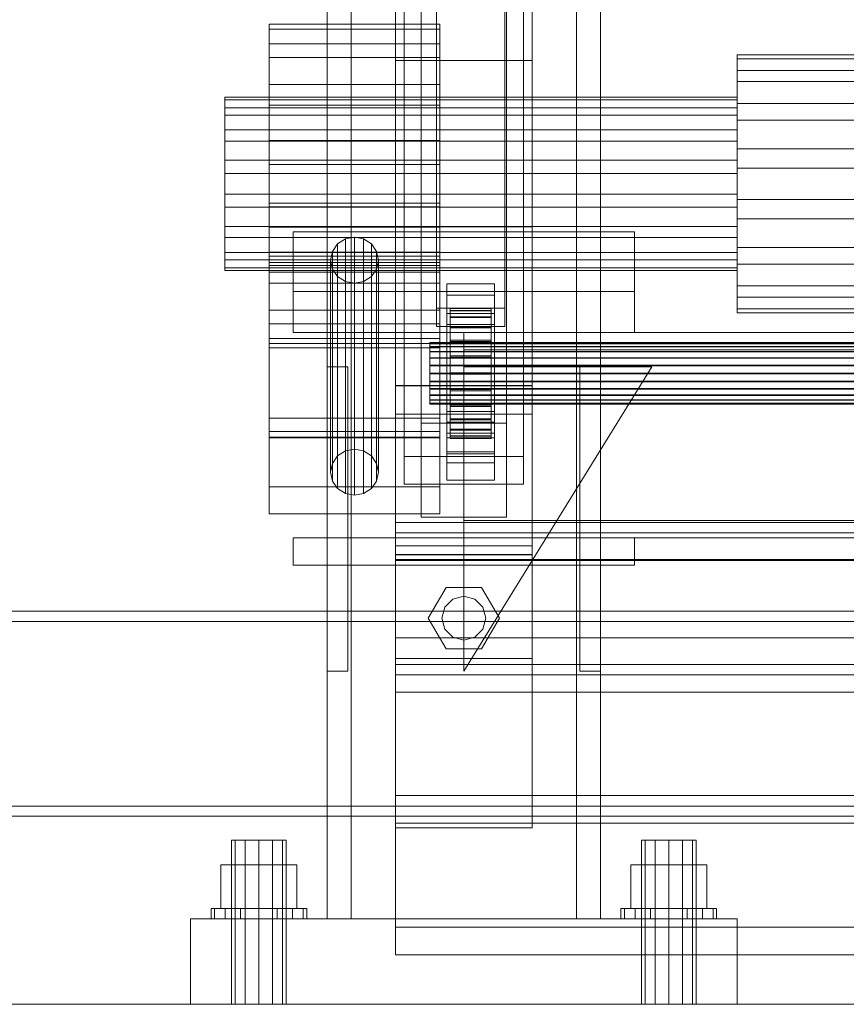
# Model space of a CAD drawing. Header units: millimetres. Extents: x -2233 to 61924, y -68080 to 6847.
# Tile 42 of 256: x -560 to -318, y -36000 to -35712. Entities that reach past the tile are written whole.
import ezdxf

# ---------------------------------------------------------------- set-up
doc = ezdxf.new("R2010")
doc.units = ezdxf.units.MM
for name, color, linetype, lineweight in [('COTAS_O', 1, 'Continuous', 0), ('frontal_C01', 7, 'Continuous', 0), ('frontal_C02', 7, 'Continuous', 0), ('frontal_secador', 7, 'Continuous', 0)]:
    doc.layers.add(name, color=color, linetype=linetype, lineweight=lineweight)
doc.dimstyles.new('R19_100', dxfattribs={"dimtxt": 250, "dimasz": 150, "dimexe": 150, "dimexo": 80, "dimgap": 100, "dimtad": 1, "dimtih": 1, "dimtoh": 1, "dimdsep": 46, "dimcen": 0.09, "dimadec": 0, "dimazin": 0, "dimtfac": 1, "dimtdec": 4, "dimtofl": 0, "dimtmove": 0, "dimatfit": 3, "dimfxl": 1, "dimtolj": 1, "dimtzin": 0, "dimarcsym": 0})

# ---------------------------------------------------------------- blocks, each defined once
blk = doc.blocks.new('DIM_R27_58')
at = {"layer": 'COTAS_O'}
for p, q in [((-1480, -35300), (-1330, -35255)), ((490, -35300), (340, -35255)), ((-1480, -36000), (-1480, -35300)), ((-1480, -35300), (490, -35300)), ((-1480, -35300), (-1330, -35345)), ((490, -35300), (340, -35345)), ((490, -36000), (490, -35300))]:
    blk.add_line(p, q, dxfattribs=at)
blk.add_text('1970 O', height=250, dxfattribs=at).set_placement((-495, -35200))
blk = doc.blocks.new('DIM_R27_60')
at = {"layer": 'COTAS_O'}
for p, q in [((-1400, -35300), (-1250, -35255)), ((1400, -35300), (1250, -35255)), ((-1400, -36000), (-1400, -35300)), ((-1400, -35300), (1400, -35300)), ((-1400, -35300), (-1250, -35345)), ((1400, -35300), (1250, -35345)), ((1400, -36000), (1400, -35300))]:
    blk.add_line(p, q, dxfattribs=at)
blk.add_text('2800 O', height=250, dxfattribs=at).set_placement((0, -35200))

msp = doc.modelspace()

# ---------------------------------------------------------------- linework, layer by layer
at = {"layer": 'frontal_C01'}
for p, q in [((-470, -35975), (-470, -34599.343)), ((-463, -35975), (-463, -34599.343)), ((-397, -35975), (-397, -34599.343)), ((-390, -35975), (-390, -34599.343)), ((-470, -35975), (-470, -35273.382)), ((-463, -35975), (-463, -35273.382)), ((-397, -35975), (-397, -35273.382)), ((-390, -35975), (-390, -35273.382)), ((-442.5, -35830.021), (-442.5, -35348.555)), ((-417.5, -35348.555), (-417.5, -35830.021)), ((-442.5, -35857.548), (-442.5, -35376.083)), ((-417.5, -35857.548), (-417.5, -35376.083)), ((-450, -35819.138), (-450, -35616.933)), ((-410, -35616.933), (-410, -35819.138)), ((-438, -35796.387), (-438, -35644.646)), ((-418, -35644.646), (-418, -35796.387)), ((-438, -35650.038), (-438, -35801.779)), ((-418, -35801.779), (-418, -35650.038)), ((-450, -35868.431), (-450, -35666.226)), ((-450, -35827.343), (-450, -35666.598)), ((-410, -35868.431), (-410, -35666.226)), ((-410, -35666.598), (-410, -35827.343)), ((-447.5, -35839.74), (-447.5, -35681.813)), ((-412.5, -35681.813), (-412.5, -35839.74)), ((-447.5, -35847.829), (-447.5, -35689.902)), ((-412.5, -35847.829), (-412.5, -35689.902)), ((-450, -35865.862), (-450, -35705.117)), ((-410, -35865.862), (-410, -35705.117)), ((-487, -35719.036), (-487, -35713.336)), ((-487, -35713.336), (-487, -35714.741)), ((-437, -35713.336), (-487, -35713.336)), ((-487, -35714.741), (-487, -35723.035)), ((-437, -35714.741), (-487, -35714.741)), ((-437, -35714.741), (-437, -35713.336)), ((-437, -35713.336), (-437, -35719.036)), ((-437, -35723.035), (-437, -35714.741)), ((-487, -35730.973), (-487, -35719.036)), ((-437, -35719.036), (-487, -35719.036)), ((-437, -35719.036), (-437, -35730.973)), ((-487, -35723.035), (-487, -35736.957)), ((-437, -35723.035), (-487, -35723.035)), ((-437, -35736.957), (-437, -35723.035)), ((-350, -35726.88), (-350, -35722.272)), ((-350, -35722.272), (-350, -35723.407)), ((350, -35722.272), (-350, -35722.272)), ((-350, -35723.407), (-350, -35730.113)), ((350, -35723.407), (-350, -35723.407)), ((-350, -35736.531), (-350, -35726.88)), ((350, -35726.88), (-350, -35726.88)), ((-350, -35730.113), (-350, -35741.37)), ((350, -35730.113), (-350, -35730.113)), ((-487, -35747.328), (-487, -35730.973)), ((-437, -35730.973), (-487, -35730.973)), ((-437, -35730.973), (-437, -35747.328)), ((-500, -35737.775), (-500, -35734.682)), ((-500, -35734.682), (-500, -35735.444)), ((-350, -35734.682), (-500, -35734.682)), ((-500, -35735.444), (-500, -35739.945)), ((-350, -35735.444), (-500, -35735.444)), ((-350, -35735.444), (-350, -35734.682)), ((-350, -35734.682), (-350, -35737.775)), ((-350, -35739.945), (-350, -35735.444)), ((-500, -35744.251), (-500, -35737.775)), ((-350, -35737.775), (-500, -35737.775)), ((-487, -35736.957), (-487, -35754.387)), ((-437, -35736.957), (-487, -35736.957)), ((-437, -35754.387), (-437, -35736.957)), ((-350, -35749.755), (-350, -35736.531)), ((350, -35736.531), (-350, -35736.531)), ((-350, -35737.775), (-350, -35744.251)), ((-500, -35739.945), (-500, -35747.498)), ((-350, -35739.945), (-500, -35739.945)), ((-350, -35747.498), (-350, -35739.945)), ((-350, -35741.37), (-350, -35755.462)), ((350, -35741.37), (-350, -35741.37)), ((-500, -35753.125), (-500, -35744.251)), ((-350, -35744.251), (-500, -35744.251)), ((-350, -35744.251), (-350, -35753.125)), ((-500, -35747.498), (-500, -35756.955)), ((-350, -35747.498), (-500, -35747.498)), ((-487, -35765.613), (-487, -35747.328)), ((-487, -35747.328), (-437, -35747.328)), ((-437, -35747.328), (-437, -35765.613)), ((-350, -35756.955), (-350, -35747.498)), ((-350, -35764.538), (-350, -35749.755)), ((-350, -35749.755), (350, -35749.755)), ((-500, -35763.045), (-500, -35753.125)), ((-500, -35753.125), (-350, -35753.125)), ((-350, -35753.125), (-350, -35763.045)), ((-487, -35754.387), (-487, -35772.672)), ((-437, -35754.387), (-487, -35754.387)), ((-437, -35772.672), (-437, -35754.387)), ((-350, -35755.462), (-350, -35770.245)), ((350, -35755.462), (-350, -35755.462)), ((-500, -35756.955), (-500, -35766.875)), ((-350, -35756.955), (-500, -35756.955)), ((-350, -35766.875), (-350, -35756.955)), ((-500, -35772.502), (-500, -35763.045)), ((-350, -35763.045), (-500, -35763.045)), ((-350, -35763.045), (-350, -35772.502)), ((-350, -35778.63), (-350, -35764.538)), ((350, -35764.538), (-350, -35764.538)), ((-500, -35766.875), (-500, -35775.749)), ((-350, -35766.875), (-500, -35766.875)), ((-487, -35783.043), (-487, -35765.613)), ((-437, -35765.613), (-487, -35765.613)), ((-487, -35834.146), (-487, -35766.742)), ((-487, -35766.742), (-437, -35766.742)), ((-487, -35781.187), (-487, -35766.742)), ((-437, -35765.613), (-437, -35783.043)), ((-437, -35766.742), (-437, -35834.146)), ((-437, -35766.742), (-437, -35781.187)), ((-350, -35775.749), (-350, -35766.875)), ((-350, -35770.245), (-350, -35783.469)), ((350, -35770.245), (-350, -35770.245)), ((-500, -35780.055), (-500, -35772.502)), ((-350, -35772.502), (-500, -35772.502)), ((-487, -35772.672), (-487, -35789.027)), ((-437, -35772.672), (-487, -35772.672)), ((-437, -35789.027), (-437, -35772.672)), ((-350, -35772.502), (-350, -35780.055)), ((-500, -35775.749), (-500, -35782.225)), ((-350, -35775.749), (-500, -35775.749)), ((-480, -35791.525), (-480, -35774.027)), ((-480, -35774.027), (-380, -35774.027)), ((-480, -35803.525), (-480, -35774.027)), ((-464.679, -35776.114), (-466.95, -35777.575)), ((-462, -35775.601), (-464.679, -35776.114)), ((-464.679, -35838.126), (-464.679, -35776.114)), ((-459.321, -35776.114), (-462, -35775.601)), ((-462, -35837.613), (-462, -35775.601)), ((-457.05, -35777.575), (-459.321, -35776.114)), ((-459.321, -35838.126), (-459.321, -35776.114)), ((-380, -35774.027), (-380, -35791.525)), ((-380, -35774.027), (-380, -35803.525)), ((-350, -35782.225), (-350, -35775.749)), ((-466.95, -35777.575), (-468.467, -35779.762)), ((-466.95, -35839.587), (-466.95, -35777.575)), ((-455.533, -35779.762), (-457.05, -35777.575)), ((-457.05, -35839.587), (-457.05, -35777.575)), ((-350, -35789.887), (-350, -35778.63)), ((350, -35778.63), (-350, -35778.63)), ((-500, -35784.556), (-500, -35780.055)), ((-350, -35780.055), (-500, -35780.055)), ((-500, -35782.225), (-500, -35785.318)), ((-350, -35782.225), (-500, -35782.225)), ((-487, -35828.562), (-487, -35780.031)), ((-487, -35780.031), (-437, -35780.031)), ((-487, -35785.809), (-487, -35780.031)), ((-437, -35781.187), (-487, -35781.187)), ((-487, -35781.187), (-487, -35848.591)), ((-468.467, -35779.762), (-469, -35782.342)), ((-468.467, -35841.774), (-468.467, -35779.762)), ((-455, -35782.342), (-455.533, -35779.762)), ((-455.533, -35841.774), (-455.533, -35779.762)), ((-437, -35780.031), (-437, -35828.562)), ((-437, -35780.031), (-437, -35785.809)), ((-437, -35848.591), (-437, -35781.187)), ((-350, -35780.055), (-350, -35784.556)), ((-350, -35785.318), (-350, -35782.225)), ((-500, -35785.318), (-500, -35784.556)), ((-350, -35784.556), (-500, -35784.556)), ((-487, -35796.965), (-487, -35783.043)), ((-437, -35783.043), (-487, -35783.043)), ((-487, -35832.414), (-487, -35783.883)), ((-487, -35783.883), (-437, -35783.883)), ((-487, -35807.957), (-487, -35783.883)), ((-469, -35782.342), (-468.467, -35784.921)), ((-469, -35844.353), (-469, -35782.342)), ((-468.467, -35784.921), (-466.95, -35787.108)), ((-468.467, -35846.933), (-468.467, -35784.921)), ((-457.05, -35787.108), (-455.533, -35784.921)), ((-455.533, -35784.921), (-455, -35782.342)), ((-455.533, -35846.933), (-455.533, -35784.921)), ((-455, -35782.342), (-455, -35844.353)), ((-437, -35783.043), (-437, -35796.965)), ((-437, -35783.883), (-437, -35832.414)), ((-437, -35783.883), (-437, -35807.957)), ((-350, -35783.469), (-350, -35793.12)), ((350, -35783.469), (-350, -35783.469)), ((-350, -35784.556), (-350, -35785.318)), ((-350, -35785.318), (-500, -35785.318)), ((-437, -35785.809), (-487, -35785.809)), ((-487, -35785.809), (-487, -35834.34)), ((-466.95, -35787.108), (-464.679, -35788.569)), ((-466.95, -35849.12), (-466.95, -35787.108)), ((-459.321, -35788.569), (-457.05, -35787.108)), ((-457.05, -35849.12), (-457.05, -35787.108)), ((-437, -35834.34), (-437, -35785.809)), ((-487, -35789.027), (-487, -35800.964)), ((-437, -35789.027), (-487, -35789.027)), ((-464.679, -35788.569), (-462, -35789.083)), ((-464.679, -35850.581), (-464.679, -35788.569)), ((-462, -35789.083), (-459.321, -35788.569)), ((-462, -35851.094), (-462, -35789.083)), ((-459.321, -35850.581), (-459.321, -35788.569)), ((-437, -35800.964), (-437, -35789.027)), ((-435, -35792.535), (-435, -35789.3)), ((-435, -35789.3), (-421, -35789.3)), ((-435, -35829.745), (-435, -35789.3)), ((-421, -35789.3), (-421, -35792.535)), ((-421, -35789.3), (-421, -35829.745)), ((-350, -35796.593), (-350, -35789.887)), ((350, -35789.887), (-350, -35789.887)), ((-380, -35791.525), (-480, -35791.525)), ((-480, -35791.525), (-480, -35803.525)), ((-421, -35792.535), (-435, -35792.535)), ((-435, -35792.535), (-435, -35832.98)), ((-421, -35832.98), (-421, -35792.535)), ((-380, -35803.525), (-380, -35791.525)), ((-350, -35793.12), (-350, -35797.728)), ((350, -35793.12), (-350, -35793.12)), ((-418, -35796.387), (-438, -35796.387)), ((-438, -35796.387), (-438, -35801.779)), ((-434, -35806.454), (-434, -35796.455)), ((-434, -35796.455), (-434, -35797.047)), ((-434, -35796.455), (-422, -35796.455)), ((-434, -35797.157), (-434, -35796.455)), ((-422, -35797.047), (-422, -35796.455)), ((-422, -35796.455), (-422, -35806.454)), ((-422, -35796.455), (-422, -35797.157)), ((-418, -35801.779), (-418, -35796.387)), ((-350, -35797.728), (-350, -35796.593)), ((350, -35796.593), (-350, -35796.593)), ((-487, -35805.259), (-487, -35796.965)), ((-437, -35796.965), (-487, -35796.965)), ((-437, -35796.965), (-437, -35805.259)), ((-435, -35801.163), (-435, -35797.928)), ((-435, -35797.928), (-421, -35797.928)), ((-435, -35838.372), (-435, -35797.928)), ((-434, -35806.735), (-434, -35797.047)), ((-434, -35797.047), (-434, -35798.894)), ((-434, -35797.047), (-422, -35797.047)), ((-434, -35806.787), (-434, -35797.157)), ((-434, -35797.157), (-422, -35797.157)), ((-434, -35799.107), (-434, -35797.157)), ((-434, -35807.61), (-434, -35798.894)), ((-434, -35798.894), (-434, -35801.869)), ((-434, -35798.894), (-422, -35798.894)), ((-434, -35807.71), (-434, -35799.107)), ((-434, -35799.107), (-422, -35799.107)), ((-434, -35802.17), (-434, -35799.107)), ((-422, -35798.894), (-422, -35797.047)), ((-422, -35797.047), (-422, -35806.735)), ((-422, -35797.157), (-422, -35806.787)), ((-422, -35797.157), (-422, -35799.107)), ((-422, -35801.869), (-422, -35798.894)), ((-422, -35798.894), (-422, -35807.61)), ((-422, -35799.107), (-422, -35807.71)), ((-422, -35799.107), (-422, -35802.17)), ((-421, -35797.928), (-421, -35801.163)), ((-421, -35797.928), (-421, -35838.372)), ((350, -35797.728), (-350, -35797.728)), ((-487, -35800.964), (-487, -35806.664)), ((-437, -35800.964), (-487, -35800.964)), ((-438, -35801.779), (-418, -35801.779)), ((-437, -35806.664), (-437, -35800.964)), ((-421, -35801.163), (-435, -35801.163)), ((-435, -35801.163), (-435, -35841.608)), ((-434, -35809.019), (-434, -35801.869)), ((-434, -35801.869), (-434, -35805.77)), ((-434, -35801.869), (-422, -35801.869)), ((-434, -35809.161), (-434, -35802.17)), ((-434, -35802.17), (-422, -35802.17)), ((-434, -35806.139), (-434, -35802.17)), ((-422, -35805.77), (-422, -35801.869)), ((-422, -35801.869), (-422, -35809.019)), ((-422, -35802.17), (-422, -35809.161)), ((-422, -35802.17), (-422, -35806.139)), ((-421, -35841.608), (-421, -35801.163)), ((-487, -35806.664), (-487, -35805.259)), ((-437, -35805.259), (-487, -35805.259)), ((-480, -35803.525), (-380, -35803.525)), ((-437, -35805.259), (-437, -35806.664)), ((-430, -35803.525), (-430, -35808.525)), ((430, -35803.525), (-430, -35803.525)), ((-437, -35806.664), (-487, -35806.664)), ((-437, -35807.957), (-487, -35807.957)), ((-487, -35807.957), (-487, -35856.488)), ((-440, -35806.787), (-440, -35806.454)), ((-440, -35806.454), (-440, -35806.735)), ((-440, -35806.454), (440, -35806.454)), ((-440, -35806.735), (-440, -35807.61)), ((-440, -35806.735), (440, -35806.735)), ((-440, -35807.71), (-440, -35806.787)), ((-440, -35806.787), (440, -35806.787)), ((-440, -35807.61), (-440, -35809.019)), ((-440, -35807.61), (440, -35807.61)), ((-440, -35809.161), (-440, -35807.71)), ((-440, -35807.71), (440, -35807.71)), ((-437, -35856.488), (-437, -35807.957)), ((-434, -35810.867), (-434, -35805.77)), ((-434, -35805.77), (-434, -35810.331)), ((-434, -35805.77), (-422, -35805.77)), ((-434, -35811.041), (-434, -35806.139)), ((-434, -35806.139), (-422, -35806.139)), ((-434, -35810.742), (-434, -35806.139)), ((-434, -35806.735), (-434, -35806.454)), ((-422, -35806.454), (-434, -35806.454)), ((-434, -35806.454), (-434, -35806.787)), ((-434, -35807.61), (-434, -35806.735)), ((-422, -35806.735), (-434, -35806.735)), ((-422, -35806.787), (-434, -35806.787)), ((-434, -35806.787), (-434, -35807.71)), ((-434, -35809.019), (-434, -35807.61)), ((-422, -35807.61), (-434, -35807.61)), ((-422, -35807.71), (-434, -35807.71)), ((-434, -35807.71), (-434, -35809.161)), ((-422, -35810.331), (-422, -35805.77)), ((-422, -35805.77), (-422, -35810.867)), ((-422, -35806.139), (-422, -35811.041)), ((-422, -35806.139), (-422, -35810.742)), ((-422, -35806.454), (-422, -35806.735)), ((-422, -35806.787), (-422, -35806.454)), ((-422, -35806.735), (-422, -35807.61)), ((-422, -35807.71), (-422, -35806.787)), ((-422, -35807.61), (-422, -35809.019)), ((-422, -35809.161), (-422, -35807.71)), ((-440, -35809.019), (-440, -35810.867)), ((-440, -35809.019), (440, -35809.019)), ((-440, -35811.041), (-440, -35809.161)), ((-440, -35809.161), (440, -35809.161)), ((-440, -35810.867), (-440, -35813.027)), ((-440, -35810.867), (440, -35810.867)), ((-440, -35813.222), (-440, -35811.041)), ((-440, -35811.041), (440, -35811.041)), ((-434, -35810.867), (-434, -35809.019)), ((-422, -35809.019), (-434, -35809.019)), ((-422, -35809.161), (-434, -35809.161)), ((-434, -35809.161), (-434, -35811.041)), ((-434, -35810.331), (-434, -35813.027)), ((-422, -35810.331), (-434, -35810.331)), ((-434, -35810.331), (-434, -35815.241)), ((-434, -35813.222), (-434, -35810.742)), ((-434, -35810.742), (-422, -35810.742)), ((-434, -35815.666), (-434, -35810.742)), ((-434, -35813.027), (-434, -35810.867)), ((-422, -35810.867), (-434, -35810.867)), ((-422, -35811.041), (-434, -35811.041)), ((-434, -35811.041), (-434, -35813.222)), ((430, -35808.525), (-430, -35808.525)), ((-430, -35808.525), (-430, -35858.525)), ((-422, -35809.019), (-422, -35810.867)), ((-422, -35811.041), (-422, -35809.161)), ((-422, -35813.027), (-422, -35810.331)), ((-422, -35815.241), (-422, -35810.331)), ((-422, -35810.742), (-422, -35813.222)), ((-422, -35810.742), (-422, -35815.666)), ((-422, -35810.867), (-422, -35813.027)), ((-422, -35813.222), (-422, -35811.041)), ((-470, -35902.568), (-470, -35813.525)), ((-470, -35813.525), (-464, -35813.525)), ((-464, -35902.568), (-464, -35813.525)), ((-440, -35813.027), (-440, -35815.353)), ((440, -35813.027), (-440, -35813.027)), ((-440, -35815.554), (-440, -35813.222)), ((-440, -35813.222), (440, -35813.222)), ((-434, -35813.027), (-422, -35813.027)), ((-434, -35815.353), (-434, -35813.027)), ((-422, -35813.222), (-434, -35813.222)), ((-434, -35813.222), (-434, -35815.554)), ((-430, -35902.568), (-375, -35813.525)), ((-375, -35813.525), (-430, -35813.525)), ((-430, -35813.525), (-430, -35902.568)), ((-422, -35813.027), (-422, -35815.353)), ((-422, -35815.554), (-422, -35813.222)), ((-396, -35902.568), (-396, -35813.525)), ((-396, -35813.525), (-390, -35813.525)), ((-390, -35902.568), (-390, -35813.525)), ((-440, -35815.353), (-440, -35817.686)), ((-440, -35815.353), (440, -35815.353)), ((-440, -35817.88), (-440, -35815.554)), ((-440, -35815.554), (440, -35815.554)), ((-434, -35815.353), (-434, -35815.241)), ((-434, -35815.241), (-434, -35820.166)), ((-434, -35815.241), (-422, -35815.241)), ((-434, -35817.686), (-434, -35815.353)), ((-422, -35815.353), (-434, -35815.353)), ((-434, -35815.554), (-434, -35815.666)), ((-422, -35815.554), (-434, -35815.554)), ((-434, -35815.554), (-434, -35817.88)), ((-434, -35815.666), (-422, -35815.666)), ((-434, -35820.576), (-434, -35815.666)), ((-422, -35820.166), (-422, -35815.241)), ((-422, -35815.241), (-422, -35815.353)), ((-422, -35815.353), (-422, -35817.686)), ((-422, -35815.666), (-422, -35815.554)), ((-422, -35817.88), (-422, -35815.554)), ((-422, -35815.666), (-422, -35820.576)), ((-410, -35819.005), (-450, -35819.005)), ((-450, -35819.005), (-450, -35868.564)), ((-450, -35898.861), (-450, -35819.005)), ((-450, -35868.431), (-450, -35819.138)), ((-450, -35819.138), (-410, -35819.138)), ((-440, -35817.686), (-440, -35819.866)), ((-440, -35817.686), (440, -35817.686)), ((-440, -35820.041), (-440, -35817.88)), ((-440, -35817.88), (440, -35817.88)), ((-434, -35819.866), (-434, -35817.686)), ((-434, -35817.686), (-434, -35820.166)), ((-422, -35817.686), (-434, -35817.686)), ((-434, -35817.88), (-434, -35820.576)), ((-422, -35817.88), (-434, -35817.88)), ((-434, -35817.88), (-434, -35820.041)), ((-422, -35820.166), (-422, -35817.686)), ((-422, -35817.686), (-422, -35819.866)), ((-422, -35820.576), (-422, -35817.88)), ((-422, -35820.041), (-422, -35817.88)), ((-410, -35868.564), (-410, -35819.005)), ((-410, -35819.005), (-410, -35898.861)), ((-410, -35819.138), (-410, -35868.431)), ((-440, -35819.866), (-440, -35821.746)), ((-440, -35819.866), (440, -35819.866)), ((-440, -35821.889), (-440, -35820.041)), ((-440, -35820.041), (440, -35820.041)), ((-440, -35821.746), (-440, -35823.197)), ((-440, -35821.746), (440, -35821.746)), ((-440, -35823.298), (-440, -35821.889)), ((-440, -35821.889), (440, -35821.889)), ((-434, -35821.746), (-434, -35819.866)), ((-434, -35819.866), (-434, -35824.769)), ((-422, -35819.866), (-434, -35819.866)), ((-434, -35820.041), (-434, -35825.137)), ((-422, -35820.041), (-434, -35820.041)), ((-434, -35820.041), (-434, -35821.889)), ((-434, -35820.166), (-434, -35824.769)), ((-434, -35820.166), (-422, -35820.166)), ((-434, -35820.576), (-422, -35820.576)), ((-434, -35825.137), (-434, -35820.576)), ((-434, -35823.197), (-434, -35821.746)), ((-434, -35821.746), (-434, -35828.738)), ((-422, -35821.746), (-434, -35821.746)), ((-434, -35821.889), (-434, -35829.038)), ((-422, -35821.889), (-434, -35821.889)), ((-434, -35821.889), (-434, -35823.298)), ((-422, -35824.769), (-422, -35819.866)), ((-422, -35819.866), (-422, -35821.746)), ((-422, -35825.137), (-422, -35820.041)), ((-422, -35821.889), (-422, -35820.041)), ((-422, -35824.769), (-422, -35820.166)), ((-422, -35820.576), (-422, -35825.137)), ((-422, -35828.738), (-422, -35821.746)), ((-422, -35821.746), (-422, -35823.197)), ((-422, -35829.038), (-422, -35821.889)), ((-422, -35823.298), (-422, -35821.889)), ((-440, -35823.197), (-440, -35824.12)), ((-440, -35823.197), (440, -35823.197)), ((-440, -35824.173), (-440, -35823.298)), ((-440, -35823.298), (440, -35823.298)), ((-440, -35824.12), (-440, -35824.453)), ((-440, -35824.12), (440, -35824.12)), ((-440, -35824.453), (-440, -35824.173)), ((-440, -35824.173), (440, -35824.173)), ((-440, -35824.453), (440, -35824.453)), ((-434, -35824.12), (-434, -35823.197)), ((-434, -35823.197), (-434, -35831.801)), ((-422, -35823.197), (-434, -35823.197)), ((-434, -35823.298), (-434, -35832.014)), ((-422, -35823.298), (-434, -35823.298)), ((-434, -35823.298), (-434, -35824.173)), ((-434, -35824.453), (-434, -35824.12)), ((-434, -35824.12), (-434, -35833.75)), ((-422, -35824.12), (-434, -35824.12)), ((-434, -35824.173), (-434, -35833.86)), ((-422, -35824.173), (-434, -35824.173)), ((-434, -35824.173), (-434, -35824.453)), ((-434, -35824.453), (-434, -35834.453)), ((-422, -35824.453), (-434, -35824.453)), ((-434, -35824.769), (-434, -35828.738)), ((-434, -35824.769), (-422, -35824.769)), ((-434, -35825.137), (-422, -35825.137)), ((-434, -35829.038), (-434, -35825.137)), ((-422, -35831.801), (-422, -35823.197)), ((-422, -35823.197), (-422, -35824.12)), ((-422, -35832.014), (-422, -35823.298)), ((-422, -35824.173), (-422, -35823.298)), ((-422, -35833.75), (-422, -35824.12)), ((-422, -35824.12), (-422, -35824.453)), ((-422, -35833.86), (-422, -35824.173)), ((-422, -35824.453), (-422, -35824.173)), ((-422, -35834.453), (-422, -35824.453)), ((-422, -35828.738), (-422, -35824.769)), ((-422, -35825.137), (-422, -35829.038)), ((-450, -35865.862), (-450, -35827.343)), ((-450, -35827.343), (-410, -35827.343)), ((-435, -35838.988), (-435, -35826.586)), ((-435, -35826.586), (-421, -35826.586)), ((-435, -35834.29), (-435, -35826.586)), ((-421, -35826.586), (-421, -35838.988)), ((-421, -35826.586), (-421, -35834.29)), ((-410, -35827.343), (-410, -35865.862)), ((-437, -35828.562), (-487, -35828.562)), ((-487, -35828.562), (-487, -35834.34)), ((-442.5, -35857.548), (-442.5, -35830.021)), ((-442.5, -35830.021), (-417.5, -35830.021)), ((-437, -35834.34), (-437, -35828.562)), ((-421, -35829.745), (-435, -35829.745)), ((-435, -35829.745), (-435, -35832.98)), ((-434, -35828.738), (-434, -35831.801)), ((-434, -35828.738), (-422, -35828.738)), ((-434, -35829.038), (-422, -35829.038)), ((-434, -35832.014), (-434, -35829.038)), ((-422, -35831.801), (-422, -35828.738)), ((-422, -35829.038), (-422, -35832.014)), ((-421, -35832.98), (-421, -35829.745)), ((-417.5, -35830.021), (-417.5, -35857.548)), ((-437, -35832.414), (-487, -35832.414)), ((-487, -35832.414), (-487, -35856.488)), ((-437, -35856.488), (-437, -35832.414)), ((-435, -35832.98), (-421, -35832.98)), ((-434, -35831.801), (-434, -35833.75)), ((-434, -35831.801), (-422, -35831.801)), ((-434, -35832.014), (-422, -35832.014)), ((-434, -35833.86), (-434, -35832.014)), ((-434, -35833.75), (-434, -35834.453)), ((-434, -35833.75), (-422, -35833.75)), ((-434, -35833.86), (-422, -35833.86)), ((-434, -35834.453), (-434, -35833.86)), ((-422, -35833.75), (-422, -35831.801)), ((-422, -35832.014), (-422, -35833.86)), ((-422, -35834.453), (-422, -35833.75)), ((-422, -35833.86), (-422, -35834.453)), ((-437, -35834.146), (-487, -35834.146)), ((-487, -35834.146), (-487, -35848.591)), ((-487, -35834.34), (-437, -35834.34)), ((-437, -35848.591), (-437, -35834.146)), ((-421, -35834.29), (-435, -35834.29)), ((-435, -35834.29), (-435, -35846.692)), ((-434, -35834.453), (-422, -35834.453)), ((-421, -35846.692), (-421, -35834.29)), ((-468.467, -35841.774), (-466.95, -35839.587)), ((-466.95, -35839.587), (-464.679, -35838.126)), ((-464.679, -35838.126), (-462, -35837.613)), ((-462, -35837.613), (-459.321, -35838.126)), ((-459.321, -35838.126), (-457.05, -35839.587)), ((-457.05, -35839.587), (-455.533, -35841.774)), ((-412.5, -35839.74), (-447.5, -35839.74)), ((-447.5, -35839.74), (-447.5, -35847.829)), ((-421, -35838.372), (-435, -35838.372)), ((-435, -35838.372), (-435, -35841.608)), ((-421, -35838.988), (-435, -35838.988)), ((-435, -35838.988), (-435, -35846.692)), ((-421, -35841.608), (-421, -35838.372)), ((-421, -35846.692), (-421, -35838.988)), ((-412.5, -35847.829), (-412.5, -35839.74)), ((-469, -35844.353), (-468.467, -35841.774)), ((-455.533, -35841.774), (-455, -35844.353)), ((-435, -35841.608), (-421, -35841.608)), ((-468.467, -35846.933), (-469, -35844.353)), ((-455, -35844.353), (-455.533, -35846.933)), ((-466.95, -35849.12), (-468.467, -35846.933)), ((-455.533, -35846.933), (-457.05, -35849.12)), ((-447.5, -35847.829), (-412.5, -35847.829)), ((-435, -35846.692), (-421, -35846.692)), ((-487, -35848.591), (-437, -35848.591)), ((-464.679, -35850.581), (-466.95, -35849.12)), ((-462, -35851.094), (-464.679, -35850.581)), ((-459.321, -35850.581), (-462, -35851.094)), ((-457.05, -35849.12), (-459.321, -35850.581)), ((-487, -35856.488), (-437, -35856.488)), ((-450, -35869.898), (-450, -35859.113)), ((-450, -35859.113), (450, -35859.113)), ((-450, -35892.817), (-450, -35859.113)), ((-417.5, -35857.548), (-442.5, -35857.548)), ((-430, -35858.525), (-430, -35863.525)), ((430, -35858.525), (-430, -35858.525)), ((-450, -35870.172), (-450, -35862.083)), ((-450, -35862.083), (450, -35862.083)), ((-450, -35900.602), (-450, -35862.083)), ((-480, -35863.525), (-380, -35863.525)), ((-480, -35871.525), (-480, -35863.525)), ((430, -35863.525), (-430, -35863.525)), ((-380, -35871.525), (-380, -35863.525)), ((-410, -35865.862), (-450, -35865.862)), ((-410, -35868.431), (-450, -35868.431)), ((-450, -35868.564), (-410, -35868.564)), ((-450, -35948.419), (-450, -35868.564)), ((-410, -35948.419), (-410, -35868.564)), ((-480, -35871.525), (-380, -35871.525)), ((-470, -35871.525), (-463, -35871.525)), ((-470, -35975), (-470, -35871.525)), ((-463, -35975), (-463, -35871.525)), ((-463, -35871.525), (-397, -35871.525)), ((450, -35869.898), (-450, -35869.898)), ((-450, -35869.898), (-450, -35903.602)), ((450, -35870.172), (-450, -35870.172)), ((-450, -35870.172), (-450, -35908.69)), ((-397, -35871.525), (-390, -35871.525)), ((-397, -35975), (-397, -35871.525)), ((-390, -35975), (-390, -35871.525)), ((-440.4, -35887.046), (-435.2, -35878.04)), ((-435.2, -35878.04), (-424.8, -35878.04)), ((-424.8, -35878.04), (-419.6, -35887.046)), ((-435.543, -35883.846), (-433.2, -35881.504)), ((-433.2, -35881.504), (-430, -35880.646)), ((-430, -35880.646), (-426.8, -35881.504)), ((-426.8, -35881.504), (-424.457, -35883.846)), ((-436.4, -35887.046), (-435.543, -35883.846)), ((-424.457, -35883.846), (-423.6, -35887.046)), ((-435.2, -35896.053), (-440.4, -35887.046)), ((-435.543, -35890.246), (-436.4, -35887.046)), ((-419.6, -35887.046), (-424.8, -35896.053)), ((-423.6, -35887.046), (-424.457, -35890.246)), ((-433.2, -35892.589), (-435.543, -35890.246)), ((-424.457, -35890.246), (-426.8, -35892.589)), ((450, -35892.817), (-450, -35892.817)), ((-450, -35892.817), (-450, -35903.602)), ((-430, -35893.446), (-433.2, -35892.589)), ((-426.8, -35892.589), (-430, -35893.446)), ((-424.8, -35896.053), (-435.2, -35896.053)), ((-450, -35948.419), (-450, -35898.861)), ((-450, -35898.861), (-410, -35898.861)), ((-410, -35898.861), (-410, -35948.419)), ((-464, -35902.568), (-470, -35902.568)), ((450, -35900.602), (-450, -35900.602)), ((-450, -35900.602), (-450, -35908.69)), ((-390, -35902.568), (-396, -35902.568)), ((-450, -35903.602), (450, -35903.602)), ((-450, -35908.69), (450, -35908.69)), ((-450, -35947.012), (-450, -35938.924)), ((-450, -35938.924), (450, -35938.924)), ((-450, -35977.442), (-450, -35938.924)), ((450, -35947.012), (-450, -35947.012)), ((-450, -35947.012), (-450, -35985.531)), ((-410, -35948.419), (-450, -35948.419)), ((-496.928, -35952), (-498, -35952)), ((-498, -36000), (-498, -35952)), ((-494, -35952), (-496.928, -35952)), ((-496.928, -36000), (-496.928, -35952)), ((-490, -35952), (-494, -35952)), ((-494, -36000), (-494, -35952)), ((-490, -35952), (-486, -35952)), ((-490, -35952), (-490, -36000)), ((-486, -35952), (-483.072, -35952)), ((-486, -36000), (-486, -35952)), ((-483.072, -35952), (-482, -35952)), ((-483.072, -36000), (-483.072, -35952)), ((-482, -36000), (-482, -35952)), ((-376.928, -35952), (-378, -35952)), ((-378, -36000), (-378, -35952)), ((-374, -35952), (-376.928, -35952)), ((-376.928, -36000), (-376.928, -35952)), ((-370, -35952), (-374, -35952)), ((-374, -36000), (-374, -35952)), ((-370, -35952), (-366, -35952)), ((-370, -35952), (-370, -36000)), ((-366, -35952), (-363.072, -35952)), ((-366, -36000), (-366, -35952)), ((-363.072, -35952), (-362, -35952)), ((-363.072, -36000), (-363.072, -35952)), ((-362, -36000), (-362, -35952)), ((-490, -35959.2), (-501.085, -35959.2)), ((-501.085, -35972), (-501.085, -35959.2)), ((-490, -35959.2), (-478.915, -35959.2)), ((-490, -35959.2), (-490, -35972)), ((-478.915, -35972), (-478.915, -35959.2)), ((-370, -35959.2), (-381.085, -35959.2)), ((-381.085, -35972), (-381.085, -35959.2)), ((-370, -35959.2), (-358.915, -35959.2)), ((-370, -35959.2), (-370, -35972)), ((-358.915, -35972), (-358.915, -35959.2)), ((-502.934, -35972), (-504, -35972)), ((-504, -35975), (-504, -35972)), ((-499.899, -35972), (-502.934, -35972)), ((-502.934, -35975), (-502.934, -35972)), ((-501.085, -35972), (-490, -35972)), ((-495.358, -35972), (-499.899, -35972)), ((-499.899, -35975), (-499.899, -35972)), ((-490, -35972), (-495.358, -35972)), ((-495.358, -35975), (-495.358, -35972)), ((-490, -35972), (-484.642, -35972)), ((-490, -35972), (-490, -35975)), ((-490, -35972), (-478.915, -35972)), ((-484.642, -35972), (-480.101, -35972)), ((-484.642, -35975), (-484.642, -35972)), ((-480.101, -35972), (-477.066, -35972)), ((-480.101, -35975), (-480.101, -35972)), ((-477.066, -35972), (-476, -35972)), ((-477.066, -35975), (-477.066, -35972)), ((-476, -35975), (-476, -35972)), ((-382.934, -35972), (-384, -35972)), ((-384, -35975), (-384, -35972)), ((-379.899, -35972), (-382.934, -35972)), ((-382.934, -35975), (-382.934, -35972)), ((-381.085, -35972), (-370, -35972)), ((-375.358, -35972), (-379.899, -35972)), ((-379.899, -35975), (-379.899, -35972)), ((-370, -35972), (-375.358, -35972)), ((-375.358, -35975), (-375.358, -35972)), ((-370, -35972), (-364.642, -35972)), ((-370, -35972), (-370, -35975)), ((-370, -35972), (-358.915, -35972)), ((-364.642, -35972), (-360.101, -35972)), ((-364.642, -35975), (-364.642, -35972)), ((-360.101, -35972), (-357.066, -35972)), ((-360.101, -35975), (-360.101, -35972)), ((-357.066, -35972), (-356, -35972)), ((-357.066, -35975), (-357.066, -35972)), ((-356, -35975), (-356, -35972)), ((-510, -35975), (-350, -35975)), ((-510, -36000), (-510, -35975)), ((-502.934, -35975), (-504, -35975)), ((-499.899, -35975), (-502.934, -35975)), ((-495.358, -35975), (-499.899, -35975)), ((-495.358, -35975), (-490, -35975)), ((-490, -35975), (-484.642, -35975)), ((-484.642, -35975), (-480.101, -35975)), ((-480.101, -35975), (-477.066, -35975)), ((-477.066, -35975), (-476, -35975)), ((-470, -35975), (-463, -35975)), ((-463, -35975), (-397, -35975)), ((-397, -35975), (-390, -35975)), ((-382.934, -35975), (-384, -35975)), ((-379.899, -35975), (-382.934, -35975)), ((-375.358, -35975), (-379.899, -35975)), ((-375.358, -35975), (-370, -35975)), ((-370, -35975), (-364.642, -35975)), ((-364.642, -35975), (-360.101, -35975)), ((-360.101, -35975), (-357.066, -35975)), ((-357.066, -35975), (-356, -35975)), ((-350, -36000), (-350, -35975)), ((450, -35977.442), (-450, -35977.442)), ((-450, -35977.442), (-450, -35985.531)), ((-450, -35985.531), (450, -35985.531)), ((-510, -36000), (-350, -36000)), ((-496.928, -36000), (-498, -36000)), ((-494, -36000), (-496.928, -36000)), ((-494, -36000), (-490, -36000)), ((-490, -36000), (-486, -36000)), ((-486, -36000), (-483.072, -36000)), ((-483.072, -36000), (-482, -36000)), ((-376.928, -36000), (-378, -36000)), ((-374, -36000), (-376.928, -36000)), ((-374, -36000), (-370, -36000)), ((-370, -36000), (-366, -36000)), ((-366, -36000), (-363.072, -36000)), ((-363.072, -36000), (-362, -36000))]:
    msp.add_line(p, q, dxfattribs=at)
at = {"layer": 'frontal_C02'}
for p, q in [((-470, -35975), (-470, -33530.372)), ((-463, -35975), (-463, -33530.372)), ((-397, -35975), (-397, -33530.372)), ((-390, -35975), (-390, -33530.372)), ((-470, -35975), (-470, -34035.57)), ((-463, -35975), (-463, -34035.57)), ((-397, -35975), (-397, -34035.57)), ((-390, -35975), (-390, -34035.57)), ((-470, -35975), (-470, -34840.309)), ((-463, -35975), (-463, -34840.309)), ((-397, -35975), (-397, -34840.309)), ((-390, -35975), (-390, -34840.309)), ((-450, -35723.904), (-450, -35588.205)), ((-410, -35588.205), (-410, -35723.904)), ((-470, -35975), (-470, -35605.585)), ((-463, -35975), (-463, -35605.585)), ((-397, -35975), (-397, -35605.585)), ((-390, -35975), (-390, -35605.585)), ((-450, -35772.598), (-450, -35636.9)), ((-410, -35772.598), (-410, -35636.9)), ((-450, -35772.598), (-450, -35723.904)), ((-450, -35723.904), (-410, -35723.904)), ((-410, -35723.904), (-410, -35772.598)), ((-410, -35772.598), (-450, -35772.598)), ((-496.928, -35952), (-498, -35952)), ((-498, -36000), (-498, -35952)), ((-494, -35952), (-496.928, -35952)), ((-496.928, -36000), (-496.928, -35952)), ((-490, -35952), (-494, -35952)), ((-494, -36000), (-494, -35952)), ((-490, -35952), (-486, -35952)), ((-490, -35952), (-490, -36000)), ((-486, -35952), (-483.072, -35952)), ((-486, -36000), (-486, -35952)), ((-483.072, -35952), (-482, -35952)), ((-483.072, -36000), (-483.072, -35952)), ((-482, -36000), (-482, -35952)), ((-376.928, -35952), (-378, -35952)), ((-378, -36000), (-378, -35952)), ((-374, -35952), (-376.928, -35952)), ((-376.928, -36000), (-376.928, -35952)), ((-370, -35952), (-374, -35952)), ((-374, -36000), (-374, -35952)), ((-370, -35952), (-366, -35952)), ((-370, -35952), (-370, -36000)), ((-366, -35952), (-363.072, -35952)), ((-366, -36000), (-366, -35952)), ((-363.072, -35952), (-362, -35952)), ((-363.072, -36000), (-363.072, -35952)), ((-362, -36000), (-362, -35952)), ((-490, -35959.2), (-501.085, -35959.2)), ((-501.085, -35972), (-501.085, -35959.2)), ((-490, -35959.2), (-478.915, -35959.2)), ((-490, -35959.2), (-490, -35972)), ((-478.915, -35972), (-478.915, -35959.2)), ((-370, -35959.2), (-381.085, -35959.2)), ((-381.085, -35972), (-381.085, -35959.2)), ((-370, -35959.2), (-358.915, -35959.2)), ((-370, -35959.2), (-370, -35972)), ((-358.915, -35972), (-358.915, -35959.2)), ((-502.934, -35972), (-504, -35972)), ((-504, -35975), (-504, -35972)), ((-499.899, -35972), (-502.934, -35972)), ((-502.934, -35975), (-502.934, -35972)), ((-501.085, -35972), (-490, -35972)), ((-495.358, -35972), (-499.899, -35972)), ((-499.899, -35975), (-499.899, -35972)), ((-490, -35972), (-495.358, -35972)), ((-495.358, -35975), (-495.358, -35972)), ((-490, -35972), (-484.642, -35972)), ((-490, -35972), (-490, -35975)), ((-490, -35972), (-478.915, -35972)), ((-484.642, -35972), (-480.101, -35972)), ((-484.642, -35975), (-484.642, -35972)), ((-480.101, -35972), (-477.066, -35972)), ((-480.101, -35975), (-480.101, -35972)), ((-477.066, -35972), (-476, -35972)), ((-477.066, -35975), (-477.066, -35972)), ((-476, -35975), (-476, -35972)), ((-382.934, -35972), (-384, -35972)), ((-384, -35975), (-384, -35972)), ((-379.899, -35972), (-382.934, -35972)), ((-382.934, -35975), (-382.934, -35972)), ((-381.085, -35972), (-370, -35972)), ((-375.358, -35972), (-379.899, -35972)), ((-379.899, -35975), (-379.899, -35972)), ((-370, -35972), (-375.358, -35972)), ((-375.358, -35975), (-375.358, -35972)), ((-370, -35972), (-364.642, -35972)), ((-370, -35972), (-370, -35975)), ((-370, -35972), (-358.915, -35972)), ((-364.642, -35972), (-360.101, -35972)), ((-364.642, -35975), (-364.642, -35972)), ((-360.101, -35972), (-357.066, -35972)), ((-360.101, -35975), (-360.101, -35972)), ((-357.066, -35972), (-356, -35972)), ((-357.066, -35975), (-357.066, -35972)), ((-356, -35975), (-356, -35972)), ((-510, -35975), (-350, -35975)), ((-510, -36000), (-510, -35975)), ((-502.934, -35975), (-504, -35975)), ((-499.899, -35975), (-502.934, -35975)), ((-495.358, -35975), (-499.899, -35975)), ((-495.358, -35975), (-490, -35975)), ((-490, -35975), (-484.642, -35975)), ((-484.642, -35975), (-480.101, -35975)), ((-480.101, -35975), (-477.066, -35975)), ((-477.066, -35975), (-476, -35975)), ((-470, -35975), (-463, -35975)), ((-463, -35975), (-397, -35975)), ((-397, -35975), (-390, -35975)), ((-382.934, -35975), (-384, -35975)), ((-379.899, -35975), (-382.934, -35975)), ((-375.358, -35975), (-379.899, -35975)), ((-375.358, -35975), (-370, -35975)), ((-370, -35975), (-364.642, -35975)), ((-364.642, -35975), (-360.101, -35975)), ((-360.101, -35975), (-357.066, -35975)), ((-357.066, -35975), (-356, -35975)), ((-350, -36000), (-350, -35975)), ((-510, -36000), (-350, -36000)), ((-496.928, -36000), (-498, -36000)), ((-494, -36000), (-496.928, -36000)), ((-494, -36000), (-490, -36000)), ((-490, -36000), (-486, -36000)), ((-486, -36000), (-483.072, -36000)), ((-483.072, -36000), (-482, -36000)), ((-376.928, -36000), (-378, -36000)), ((-374, -36000), (-376.928, -36000)), ((-374, -36000), (-370, -36000)), ((-370, -36000), (-366, -36000)), ((-366, -36000), (-363.072, -36000)), ((-363.072, -36000), (-362, -36000))]:
    msp.add_line(p, q, dxfattribs=at)
at = {"layer": 'frontal_secador'}
for p, q in [((-1265, -35885), (1265, -35885)), ((-1265, -35888), (1265, -35888)), ((-1265, -35942), (1265, -35942)), ((-1265, -35945), (1265, -35945)), ((-1400, -36000), (1400, -36000))]:
    msp.add_line(p, q, dxfattribs=at)

# ---------------------------------------------------------------- dimensions: what is measured, and where the dimension line sits
at = {"layer": 'COTAS_O'}
for p1, p2, picture, middle in [((-1480, -36000), (490, -36000), 'DIM_R27_58', (-495, -35300)), ((-1400, -36000), (1400, -36000), 'DIM_R27_60', (0, -35300))]:
    dim = msp.add_aligned_dim(p1=p1, p2=p2, distance=700, text='<> O', dimstyle='R19_100', dxfattribs=at)
    dim.commit()
    dim.dimension.update_dxf_attribs({"geometry": picture, "text_midpoint": middle})

doc.saveas('drawing.dxf')
